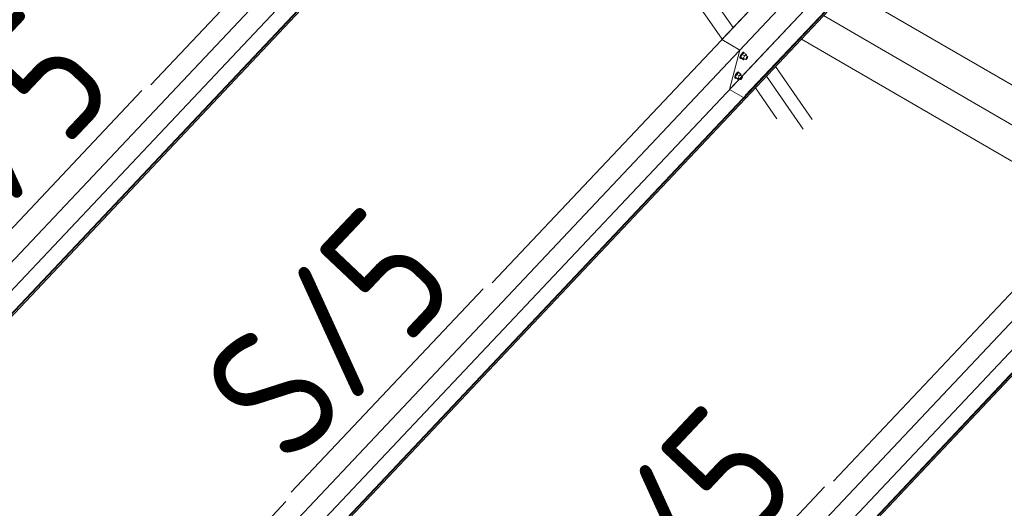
# Model space of a CAD drawing. Header units: millimetres. Extents: x -681 to 506, y -45 to 794.
# Tile 218 of 256: x -79 to -41, y 586 to 605. Entities that reach past the tile are written whole.
import ezdxf

# ---------------------------------------------------------------- set-up
doc = ezdxf.new("R2010")
doc.units = ezdxf.units.MM
doc.header["$LTSCALE"] = 0.6
doc.linetypes.add('XKITLINE00', pattern=[0])
for name, color, linetype, lineweight in [('Bolt', 7, 'Continuous', 0), ('Part', 2, 'Continuous', 0), ('PartMark', 3, 'Continuous', 0)]:
    doc.layers.add(name, color=color, linetype=linetype, lineweight=lineweight)
doc.styles.add('ISOCPEUR', font='ISOCPEUR.TTF')

msp = doc.modelspace()

# ---------------------------------------------------------------- linework, layer by layer
at = {"layer": 'Bolt', "color": 3, "linetype": 'XKITLINE00', "lineweight": 0}
for p, q in [((-51.317, 603.247), (-51.315, 603.283)), ((-51.317, 603.247), (-51.294, 603.234)), ((-51.293, 603.338), (-51.315, 603.283)), ((-51.294, 603.234), (-51.291, 603.269)), ((-51.277, 603.227), (-51.294, 603.234)), ((-51.259, 603.398), (-51.293, 603.338)), ((-51.291, 603.269), (-51.27, 603.324)), ((-51.235, 603.381), (-51.285, 603.276)), ((-51.193, 603.222), (-51.285, 603.276)), ((-51.285, 603.276), (-51.273, 603.237)), ((-51.268, 603.235), (-51.277, 603.227)), ((-51.273, 603.237), (-51.18, 603.183)), ((-51.27, 603.324), (-51.236, 603.384)), ((-51.222, 603.447), (-51.259, 603.398)), ((-51.236, 603.384), (-51.198, 603.433)), ((-51.172, 603.448), (-51.235, 603.381)), ((-51.142, 603.327), (-51.235, 603.381)), ((-51.19, 603.471), (-51.222, 603.447)), ((-51.198, 603.433), (-51.167, 603.458)), ((-51.193, 603.222), (-51.142, 603.327)), ((-51.193, 603.222), (-51.18, 603.183)), ((-51.174, 603.465), (-51.19, 603.471)), ((-51.18, 603.183), (-51.143, 603.222)), ((-51.174, 603.465), (-51.15, 603.451)), ((-51.172, 603.448), (-51.079, 603.394)), ((-51.167, 603.458), (-51.15, 603.451)), ((-51.165, 603.234), (-51.091, 603.191)), ((-51.15, 603.451), (-51.152, 603.436)), ((-51.079, 603.394), (-51.142, 603.327)), ((-51.093, 603.343), (-51.019, 603.3)), ((-51.091, 603.191), (-51.09, 603.209)), ((-51.082, 603.188), (-51.091, 603.191)), ((-51.09, 603.209), (-51.079, 603.236)), ((-51.067, 603.2), (-51.082, 603.188)), ((-51.066, 603.356), (-51.079, 603.394)), ((-51.079, 603.236), (-51.062, 603.266)), ((-51.077, 603.333), (-51.066, 603.356)), ((-51.048, 603.225), (-51.067, 603.2)), ((-51.062, 603.266), (-51.043, 603.291)), ((-51.031, 603.255), (-51.048, 603.225)), ((-51.043, 603.291), (-51.027, 603.303)), ((-51.02, 603.282), (-51.031, 603.255)), ((-51.027, 603.303), (-51.019, 603.3)), ((-51.019, 603.3), (-51.02, 603.282)), ((-51.515, 602.492), (-51.512, 602.527)), ((-51.515, 602.492), (-51.491, 602.478)), ((-51.491, 602.582), (-51.512, 602.527)), ((-51.457, 602.642), (-51.491, 602.582)), ((-51.491, 602.478), (-51.489, 602.514)), ((-51.475, 602.472), (-51.491, 602.478)), ((-51.489, 602.514), (-51.468, 602.569)), ((-51.433, 602.625), (-51.483, 602.52)), ((-51.39, 602.466), (-51.483, 602.52)), ((-51.483, 602.52), (-51.47, 602.482)), ((-51.466, 602.479), (-51.475, 602.472)), ((-51.47, 602.482), (-51.377, 602.428)), ((-51.468, 602.569), (-51.434, 602.629)), ((-51.419, 602.691), (-51.457, 602.642)), ((-51.434, 602.629), (-51.396, 602.678)), ((-51.369, 602.692), (-51.433, 602.625)), ((-51.34, 602.571), (-51.433, 602.625)), ((-51.388, 602.716), (-51.419, 602.691)), ((-51.396, 602.678), (-51.365, 602.702)), ((-51.39, 602.466), (-51.34, 602.571)), ((-51.39, 602.466), (-51.377, 602.428)), ((-51.371, 602.709), (-51.388, 602.716)), ((-51.377, 602.428), (-51.341, 602.466)), ((-51.371, 602.709), (-51.348, 602.696)), ((-51.369, 602.692), (-51.276, 602.638)), ((-51.365, 602.702), (-51.348, 602.696)), ((-51.363, 602.479), (-51.288, 602.436)), ((-51.348, 602.696), (-51.349, 602.681)), ((-51.276, 602.638), (-51.34, 602.571)), ((-51.291, 602.587), (-51.217, 602.544)), ((-51.288, 602.436), (-51.287, 602.453)), ((-51.28, 602.432), (-51.288, 602.436)), ((-51.287, 602.453), (-51.276, 602.481)), ((-51.264, 602.445), (-51.28, 602.432)), ((-51.264, 602.6), (-51.276, 602.638)), ((-51.276, 602.481), (-51.259, 602.511)), ((-51.274, 602.578), (-51.264, 602.6)), ((-51.245, 602.469), (-51.264, 602.445)), ((-51.259, 602.511), (-51.241, 602.535)), ((-51.228, 602.499), (-51.245, 602.469)), ((-51.241, 602.535), (-51.225, 602.547)), ((-51.218, 602.527), (-51.228, 602.499)), ((-51.225, 602.547), (-51.217, 602.544)), ((-51.217, 602.544), (-51.218, 602.527))]:
    msp.add_line(p, q, dxfattribs=at)
at = {"layer": 'Part', "color": 2, "linetype": 'XKITLINE00', "lineweight": 0}
for p, q in [((-51.32, 603.551), (-12.123, 645.07)), ((-12.514, 643.574), (-51.711, 602.055)), ((-11.913, 643.338), (-51.109, 601.818)), ((-11.894, 643.327), (-51.09, 601.808)), ((-51.12, 601.694), (-11.924, 643.214)), ((-36.34, 620.546), (-52.007, 603.95)), ((-58.098, 618.828), (-73.765, 602.232)), ((-96.607, 576.909), (-57.411, 618.429)), ((-57.802, 616.933), (-96.998, 575.413)), ((-57.2, 616.697), (-96.396, 575.177)), ((-57.181, 616.686), (-96.378, 575.166)), ((-96.407, 575.053), (-57.211, 616.573)), ((-45.09, 611.277), (-60.757, 594.681)), ((-83.599, 569.358), (-44.403, 610.878)), ((-44.794, 609.382), (-83.99, 567.862)), ((-83.399, 567.502), (-44.203, 609.021)), ((-44.192, 609.145), (-83.388, 567.626)), ((-44.173, 609.135), (-83.37, 567.615)), ((-51.997, 603.96), (-54.04, 606.912)), ((-51.577, 604.405), (-52.824, 606.206)), ((-47.2, 605.846), (-36.141, 599.426)), ((-48.123, 604.869), (-37.063, 598.449)), ((-52.007, 603.95), (-51.32, 603.551)), ((-48.972, 603.97), (-37.912, 597.55)), ((-51.32, 603.551), (-51.711, 602.055)), ((-32.082, 603.725), (-47.749, 587.13)), ((-70.591, 561.807), (-31.395, 603.326)), ((-48.56, 600.911), (-49.956, 602.928)), ((-48.906, 600.544), (-50.301, 602.561)), ((-51.711, 602.055), (-51.178, 601.745)), ((-49.903, 600.933), (-50.722, 602.116)), ((-31.786, 601.83), (-70.982, 560.311)), ((-51.09, 601.808), (-51.12, 601.694)), ((-51.109, 601.818), (-51.09, 601.808)), ((-31.184, 601.594), (-70.38, 560.074)), ((-31.165, 601.583), (-70.361, 560.064)), ((-67.394, 563.125), (-35.115, 597.318)), ((-68.619, 586.353), (-84.286, 569.757))]:
    msp.add_line(p, q, dxfattribs=at)
at = {"layer": 'PartMark', "color": 1, "linetype": 'XKITLINE00', "lineweight": 0}
for p, q in [((-81.426, 594.264), (-74.113, 602.01)), ((-68.418, 586.712), (-61.104, 594.459)), ((-55.409, 579.161), (-48.096, 586.907))]:
    msp.add_line(p, q, dxfattribs=at)

# ---------------------------------------------------------------- texts
at = {"layer": 'PartMark', "color": 1, "style": 'ISOCPEUR', "width": 0.85}
for p in [(-81.45, 595.112), (-68.442, 587.56), (-55.434, 580.009)]:
    msp.add_text('S/5', height=5, rotation=46.6502, dxfattribs=at).set_placement(p)

doc.saveas('drawing.dxf')
